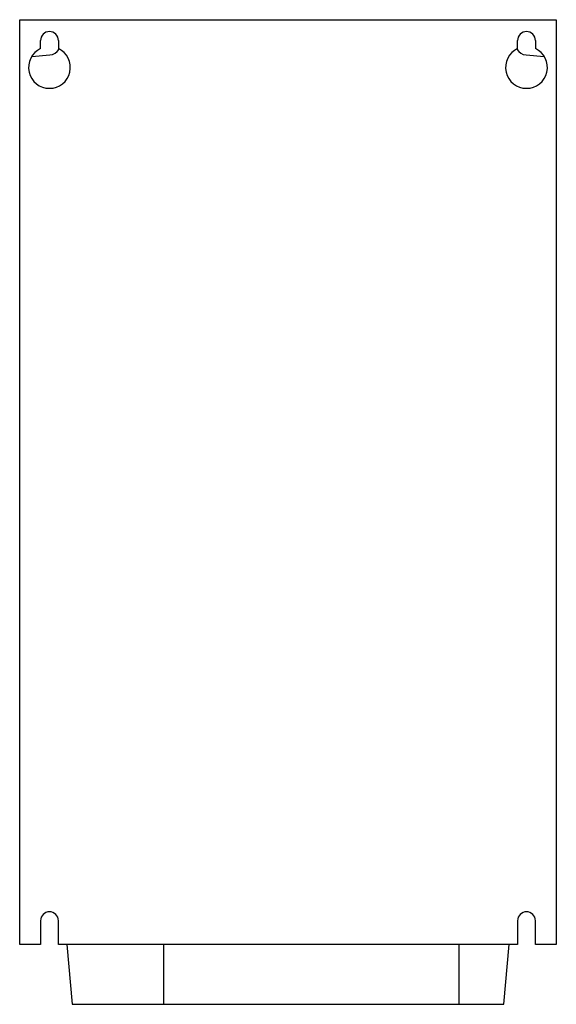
# Model space of a CAD drawing. Header units: millimetres. Extents: x 47 to 227, y 26 to 356.
import ezdxf

# ---------------------------------------------------------------- set-up
doc = ezdxf.new("R2010")
doc.units = ezdxf.units.MM
doc.header["$LTSCALE"] = 24.928479
doc.layers.get('0').update_dxf_attribs({"linetype": 'CONTINUOUS'})

msp = doc.modelspace()

# ---------------------------------------------------------------- linework, layer by layer
at = {"color": 7}
for p, q in [((47.07, 45.51), (47.07, 355.51)), ((47.07, 355.51), (227.07, 355.51)), ((227.07, 355.51), (227.07, 45.51)), ((54.07, 345.84), (54.07, 348.51)), ((60.07, 348.51), (60.07, 345.84)), ((214.07, 345.84), (214.07, 348.51)), ((220.07, 348.51), (220.07, 345.84)), ((51.13, 343.17), (57.22, 343.7)), ((216.92, 343.7), (223.01, 343.17)), ((54.07, 53.51), (54.07, 45.51)), ((60.07, 45.51), (60.07, 53.51)), ((214.07, 53.51), (214.07, 45.51)), ((220.07, 45.51), (220.07, 53.51)), ((54.07, 45.51), (47.07, 45.51)), ((214.07, 45.51), (60.07, 45.51)), ((62.92, 45.51), (64.67, 25.51)), ((95.48, 25.51), (95.48, 45.51)), ((194.37, 45.51), (194.37, 25.51)), ((209.47, 25.51), (211.22, 45.51)), ((227.07, 45.51), (220.07, 45.51)), ((64.67, 25.51), (209.47, 25.51))]:
    msp.add_line(p, q, dxfattribs=at)
for centre, radius, start, end in [((57.07, 348.51), 3, 0, 180), ((217.07, 348.51), 3, 0, 180), ((57.07, 339.51), 7, 115.3769, 64.6231), ((56.87, 347.68), 4, 275, 328.2885), ((217.07, 339.51), 7, 115.3769, 64.6231), ((217.27, 347.68), 4, 211.7137, 265), ((57.07, 53.51), 3, 0, 180), ((217.07, 53.51), 3, 0, 180)]:
    msp.add_arc(centre, radius, start, end, dxfattribs=at)

doc.saveas('drawing.dxf')
